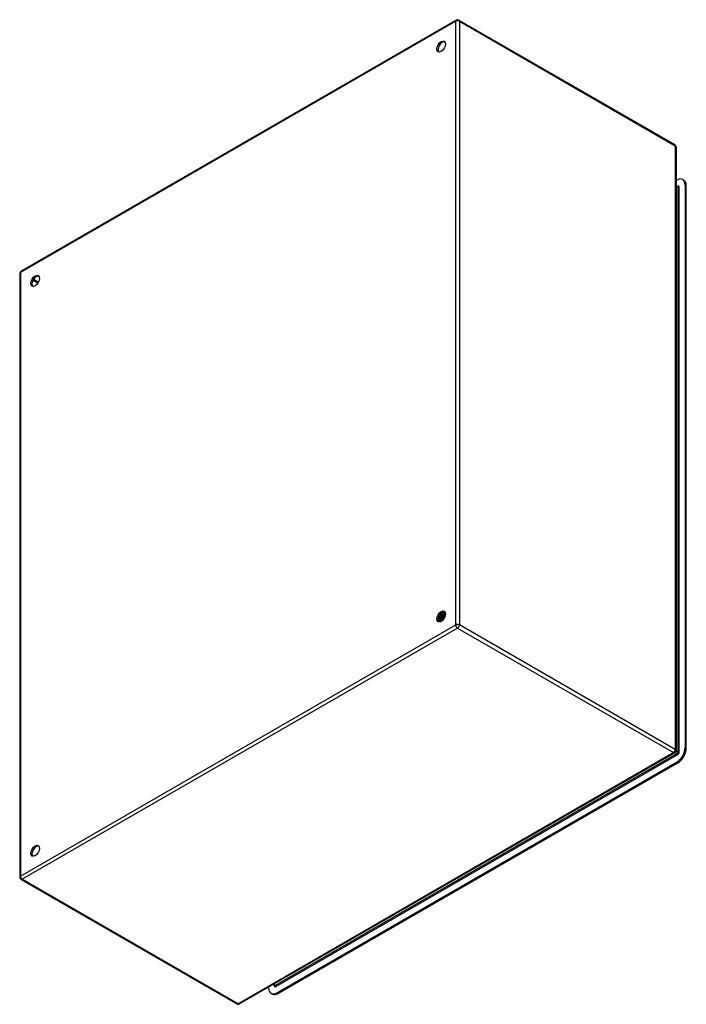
# Model space of a CAD drawing. Header units: inches. Extents: x 118.4 to 139.9, y 40.2 to 71.9.
import ezdxf

# ---------------------------------------------------------------- set-up
doc = ezdxf.new("R2010")
doc.units = ezdxf.units.IN
doc.header["$LTSCALE"] = 8.944272
doc.header["$MEASUREMENT"] = 0
doc.layers.add('Visible Edges(ANSI)', color=7, linetype='Continuous', lineweight=25)
doc.layers.add('Visible Tangent Edges(ANSI)', color=7, linetype='Continuous', lineweight=25)

msp = doc.modelspace()

# ---------------------------------------------------------------- linework, layer by layer
at = {"layer": 'Visible Edges(ANSI)'}
for p, q in [((132.456, 71.878), (118.433, 63.782)), ((132.54, 71.878), (139.492, 67.864)), ((139.534, 67.791), (139.534, 48.333)), ((139.534, 66.705), (139.556, 66.717)), ((139.786, 66.715), (139.748, 66.736)), ((139.534, 66.537), (139.587, 66.507)), ((139.828, 66.56), (139.828, 48.429)), ((139.866, 48.407), (139.866, 66.538)), ((118.391, 63.709), (118.391, 44.25)), ((131.987, 52.778), (131.986, 52.778)), ((131.987, 52.778), (131.986, 52.778)), ((131.99, 52.777), (131.987, 52.778)), ((131.991, 52.76), (131.991, 52.741)), ((132.016, 52.785), (132.018, 52.783)), ((132.024, 52.761), (132.022, 52.762)), ((132.026, 52.74), (132.026, 52.721)), ((132.049, 52.768), (132.052, 52.767)), ((132.059, 52.78), (132.056, 52.781)), ((132.058, 52.744), (132.056, 52.746)), ((132.061, 52.72), (132.061, 52.701)), ((132.083, 52.751), (132.085, 52.75)), ((132.092, 52.728), (132.09, 52.73)), ((132.093, 52.76), (132.091, 52.761)), ((132.105, 52.716), (132.094, 52.722)), ((132.095, 52.7), (132.095, 52.681)), ((131.884, 52.535), (131.881, 52.536)), ((131.886, 52.52), (131.883, 52.522)), ((131.9, 52.577), (131.884, 52.568)), ((131.901, 52.542), (131.904, 52.54)), ((131.912, 52.648), (131.909, 52.649)), ((131.921, 52.5), (131.918, 52.502)), ((131.935, 52.557), (131.919, 52.547)), ((131.922, 52.515), (131.919, 52.517)), ((131.925, 52.676), (131.928, 52.675)), ((131.939, 52.523), (131.942, 52.521)), ((131.949, 52.632), (131.946, 52.633)), ((131.97, 52.537), (131.954, 52.527)), ((131.96, 52.496), (131.957, 52.497)), ((131.962, 52.66), (131.965, 52.659)), ((131.977, 52.504), (131.98, 52.503)), ((131.983, 52.503), (131.982, 52.504)), ((131.987, 52.616), (131.984, 52.617)), ((131.986, 52.505), (131.985, 52.506)), ((131.999, 52.645), (132.002, 52.644)), ((132.024, 52.6), (132.021, 52.602)), ((132.036, 52.629), (132.039, 52.628)), ((132.059, 52.586), (132.059, 52.586)), ((132.073, 52.614), (132.074, 52.613)), ((139.492, 48.26), (125.469, 40.164)), ((139.556, 47.957), (126.682, 40.525)), ((126.72, 40.503), (139.593, 47.936)), ((118.433, 44.177), (125.385, 40.164)), ((126.41, 40.682), (126.41, 40.707)), ((126.555, 40.791), (126.607, 40.76)), ((126.527, 40.484), (126.49, 40.506))]:
    msp.add_line(p, q, dxfattribs=at)
at = {"layer": 'Visible Edges(ANSI)', "flags": 128}
for points in [[(139.591, 66.506), (139.59, 66.506), (139.587, 66.507)], [(131.907, 52.686), (131.908, 52.686), (131.908, 52.685), (131.909, 52.685), (131.91, 52.685), (131.911, 52.684), (131.911, 52.684), (131.912, 52.683), (131.913, 52.683), (131.914, 52.682), (131.914, 52.682), (131.915, 52.681), (131.916, 52.681), (131.917, 52.681), (131.917, 52.68), (131.918, 52.68), (131.919, 52.679), (131.92, 52.679), (131.92, 52.678), (131.921, 52.678), (131.922, 52.678), (131.922, 52.677), (131.923, 52.677), (131.924, 52.676), (131.925, 52.676)], [(131.95, 52.745), (131.949, 52.742), (131.948, 52.739), (131.948, 52.736), (131.947, 52.733), (131.946, 52.73), (131.945, 52.727), (131.945, 52.724), (131.944, 52.722), (131.943, 52.719), (131.942, 52.716), (131.941, 52.713), (131.94, 52.71), (131.939, 52.707), (131.938, 52.704), (131.936, 52.701), (131.935, 52.698), (131.934, 52.696), (131.933, 52.693), (131.932, 52.69), (131.93, 52.687), (131.929, 52.684), (131.928, 52.681), (131.926, 52.679), (131.925, 52.676)], [(131.928, 52.675), (131.929, 52.678), (131.931, 52.681), (131.932, 52.684), (131.934, 52.687), (131.935, 52.69), (131.936, 52.693), (131.938, 52.696), (131.939, 52.699), (131.94, 52.702), (131.941, 52.705), (131.943, 52.708), (131.944, 52.711), (131.945, 52.715), (131.946, 52.718), (131.947, 52.721), (131.948, 52.724), (131.949, 52.727), (131.949, 52.73), (131.95, 52.733), (131.951, 52.736), (131.952, 52.74), (131.952, 52.743), (131.953, 52.746), (131.953, 52.749)], [(131.934, 52.676), (131.936, 52.679), (131.937, 52.682), (131.939, 52.685), (131.94, 52.688), (131.941, 52.691), (131.943, 52.695), (131.944, 52.698), (131.945, 52.701), (131.946, 52.704), (131.947, 52.707), (131.948, 52.71), (131.949, 52.714), (131.95, 52.717), (131.951, 52.72), (131.952, 52.723), (131.952, 52.726), (131.953, 52.73), (131.953, 52.733), (131.954, 52.736), (131.954, 52.739), (131.955, 52.742), (131.955, 52.745), (131.956, 52.748), (131.956, 52.751)], [(131.987, 52.778), (131.988, 52.773), (131.988, 52.769), (131.988, 52.764), (131.988, 52.76), (131.988, 52.755), (131.988, 52.75), (131.987, 52.745), (131.987, 52.741), (131.986, 52.736), (131.985, 52.731), (131.984, 52.726), (131.983, 52.721), (131.982, 52.716), (131.981, 52.71), (131.98, 52.705), (131.978, 52.7), (131.976, 52.695), (131.975, 52.69), (131.973, 52.685), (131.971, 52.68), (131.969, 52.675), (131.967, 52.67), (131.964, 52.665), (131.962, 52.66)], [(131.965, 52.659), (131.967, 52.664), (131.97, 52.669), (131.972, 52.674), (131.974, 52.679), (131.976, 52.684), (131.978, 52.689), (131.979, 52.694), (131.981, 52.699), (131.983, 52.704), (131.984, 52.709), (131.985, 52.714), (131.986, 52.719), (131.987, 52.724), (131.988, 52.729), (131.989, 52.734), (131.99, 52.739), (131.99, 52.744), (131.991, 52.749), (131.991, 52.754), (131.991, 52.758), (131.991, 52.763), (131.991, 52.768), (131.99, 52.772), (131.99, 52.777)], [(131.971, 52.66), (131.973, 52.663), (131.974, 52.666), (131.976, 52.67), (131.977, 52.673), (131.978, 52.677), (131.98, 52.68), (131.981, 52.684), (131.982, 52.687), (131.983, 52.691), (131.984, 52.694), (131.985, 52.698), (131.986, 52.701), (131.987, 52.704), (131.987, 52.708), (131.988, 52.711), (131.989, 52.715), (131.989, 52.718), (131.99, 52.722), (131.99, 52.725), (131.99, 52.728), (131.991, 52.732), (131.991, 52.735), (131.991, 52.738), (131.991, 52.741)], [(131.99, 52.781), (131.991, 52.781), (131.992, 52.781), (131.993, 52.781), (131.994, 52.781), (131.995, 52.781), (131.996, 52.782), (131.998, 52.782), (131.999, 52.782), (132, 52.782), (132.001, 52.782), (132.002, 52.783), (132.003, 52.783), (132.004, 52.783), (132.005, 52.783), (132.006, 52.783), (132.007, 52.783), (132.008, 52.784), (132.009, 52.784), (132.01, 52.784), (132.011, 52.784), (132.013, 52.784), (132.014, 52.784), (132.015, 52.785), (132.016, 52.785)], [(132.019, 52.761), (132.017, 52.762), (132.016, 52.763), (132.015, 52.763), (132.014, 52.764), (132.013, 52.764), (132.012, 52.765), (132.01, 52.766), (132.009, 52.766), (132.008, 52.767), (132.007, 52.767), (132.006, 52.768), (132.004, 52.769), (132.003, 52.769), (132.002, 52.77), (132.001, 52.77), (132, 52.771), (131.998, 52.772), (131.997, 52.772), (131.996, 52.773), (131.995, 52.774), (131.994, 52.774), (131.992, 52.775), (131.991, 52.775), (131.99, 52.776)], [(132.022, 52.762), (132.02, 52.762), (132.019, 52.761), (132.018, 52.761), (132.016, 52.761), (132.015, 52.761), (132.014, 52.761), (132.013, 52.76), (132.011, 52.76), (132.01, 52.76), (132.009, 52.76), (132.008, 52.759), (132.006, 52.759), (132.005, 52.759), (132.004, 52.759), (132.002, 52.759), (132.001, 52.758), (132, 52.758), (131.999, 52.758), (131.997, 52.758), (131.996, 52.757), (131.995, 52.757), (131.994, 52.757), (131.992, 52.757), (131.991, 52.757)], [(132.022, 52.762), (132.022, 52.758), (132.022, 52.753), (132.023, 52.749), (132.023, 52.744), (132.023, 52.739), (132.023, 52.735), (132.022, 52.73), (132.022, 52.725), (132.022, 52.72), (132.021, 52.715), (132.02, 52.71), (132.019, 52.705), (132.018, 52.7), (132.017, 52.695), (132.016, 52.69), (132.014, 52.685), (132.013, 52.68), (132.011, 52.675), (132.009, 52.67), (132.008, 52.665), (132.006, 52.66), (132.003, 52.655), (132.001, 52.65), (131.999, 52.645)], [(132.002, 52.644), (132.004, 52.648), (132.006, 52.653), (132.009, 52.658), (132.01, 52.663), (132.012, 52.669), (132.014, 52.674), (132.016, 52.679), (132.017, 52.684), (132.019, 52.689), (132.02, 52.694), (132.021, 52.699), (132.022, 52.704), (132.023, 52.709), (132.024, 52.714), (132.024, 52.719), (132.025, 52.724), (132.025, 52.729), (132.026, 52.733), (132.026, 52.738), (132.026, 52.743), (132.026, 52.747), (132.025, 52.752), (132.025, 52.756), (132.024, 52.761)], [(132.008, 52.644), (132.009, 52.647), (132.011, 52.65), (132.012, 52.653), (132.013, 52.657), (132.014, 52.66), (132.015, 52.663), (132.017, 52.666), (132.018, 52.67), (132.019, 52.673), (132.019, 52.676), (132.02, 52.68), (132.021, 52.683), (132.022, 52.686), (132.022, 52.69), (132.023, 52.693), (132.024, 52.696), (132.024, 52.699), (132.025, 52.702), (132.025, 52.706), (132.025, 52.709), (132.025, 52.712), (132.026, 52.715), (132.026, 52.718), (132.026, 52.721)], [(132.012, 52.794), (132.012, 52.794), (132.012, 52.793), (132.012, 52.793), (132.012, 52.792), (132.013, 52.792), (132.013, 52.792), (132.013, 52.791), (132.013, 52.791), (132.013, 52.791), (132.014, 52.79), (132.014, 52.79), (132.014, 52.79), (132.014, 52.789), (132.014, 52.789), (132.014, 52.788), (132.015, 52.788), (132.015, 52.788), (132.015, 52.787), (132.015, 52.787), (132.015, 52.786), (132.015, 52.786), (132.015, 52.786), (132.016, 52.785), (132.016, 52.785)], [(132.018, 52.783), (132.018, 52.784), (132.018, 52.784), (132.018, 52.785), (132.018, 52.785), (132.018, 52.786), (132.017, 52.786), (132.017, 52.787), (132.017, 52.787), (132.017, 52.788), (132.016, 52.788), (132.016, 52.789), (132.016, 52.789), (132.016, 52.79), (132.016, 52.79), (132.015, 52.791), (132.015, 52.791), (132.015, 52.792), (132.015, 52.792), (132.014, 52.792), (132.014, 52.793), (132.014, 52.793), (132.014, 52.794), (132.013, 52.794), (132.013, 52.795)], [(132.018, 52.783), (132.018, 52.783), (132.018, 52.782), (132.018, 52.781), (132.018, 52.78), (132.018, 52.779), (132.018, 52.778), (132.018, 52.777), (132.018, 52.777), (132.018, 52.776), (132.018, 52.775), (132.018, 52.774), (132.018, 52.773), (132.018, 52.772), (132.018, 52.771), (132.018, 52.77), (132.018, 52.77), (132.018, 52.769), (132.018, 52.768), (132.018, 52.767), (132.018, 52.766), (132.018, 52.765), (132.018, 52.764), (132.018, 52.763), (132.018, 52.763)], [(132.018, 52.763), (132.019, 52.763), (132.021, 52.763), (132.022, 52.763), (132.023, 52.763), (132.025, 52.764), (132.026, 52.764), (132.027, 52.764), (132.028, 52.764), (132.03, 52.765), (132.031, 52.765), (132.032, 52.765), (132.034, 52.765), (132.035, 52.766), (132.036, 52.766), (132.038, 52.766), (132.039, 52.766), (132.04, 52.766), (132.041, 52.767), (132.043, 52.767), (132.044, 52.767), (132.045, 52.767), (132.047, 52.768), (132.048, 52.768), (132.049, 52.768)], [(132.052, 52.767), (132.051, 52.769), (132.05, 52.77), (132.049, 52.772), (132.049, 52.774), (132.048, 52.775), (132.047, 52.777), (132.046, 52.779), (132.045, 52.78), (132.044, 52.782), (132.042, 52.783), (132.041, 52.785), (132.04, 52.786), (132.039, 52.787), (132.038, 52.789), (132.036, 52.79), (132.035, 52.791), (132.034, 52.792), (132.033, 52.794), (132.031, 52.795), (132.03, 52.796), (132.028, 52.797), (132.027, 52.798), (132.025, 52.799), (132.024, 52.8)], [(132.024, 52.8), (132.025, 52.799), (132.027, 52.798), (132.028, 52.797), (132.029, 52.796), (132.03, 52.795), (132.032, 52.794), (132.033, 52.792), (132.034, 52.791), (132.035, 52.79), (132.036, 52.789), (132.037, 52.788), (132.038, 52.786), (132.039, 52.785), (132.041, 52.784), (132.042, 52.782), (132.042, 52.781), (132.043, 52.779), (132.044, 52.778), (132.045, 52.776), (132.046, 52.775), (132.047, 52.773), (132.048, 52.771), (132.048, 52.77), (132.049, 52.768)], [(132.051, 52.745), (132.05, 52.745), (132.049, 52.746), (132.047, 52.746), (132.046, 52.747), (132.045, 52.748), (132.044, 52.748), (132.043, 52.749), (132.042, 52.749), (132.041, 52.75), (132.04, 52.75), (132.039, 52.751), (132.038, 52.752), (132.037, 52.752), (132.035, 52.753), (132.034, 52.753), (132.033, 52.754), (132.032, 52.754), (132.031, 52.755), (132.03, 52.755), (132.029, 52.756), (132.028, 52.757), (132.027, 52.757), (132.026, 52.758), (132.025, 52.758)], [(132.056, 52.746), (132.054, 52.746), (132.053, 52.745), (132.052, 52.745), (132.051, 52.745), (132.049, 52.745), (132.048, 52.744), (132.047, 52.744), (132.046, 52.744), (132.045, 52.744), (132.043, 52.743), (132.042, 52.743), (132.041, 52.743), (132.04, 52.743), (132.038, 52.742), (132.037, 52.742), (132.036, 52.742), (132.035, 52.742), (132.033, 52.741), (132.032, 52.741), (132.031, 52.741), (132.03, 52.741), (132.028, 52.741), (132.027, 52.74), (132.026, 52.74)], [(132.056, 52.746), (132.056, 52.742), (132.057, 52.737), (132.057, 52.733), (132.058, 52.728), (132.058, 52.724), (132.058, 52.719), (132.058, 52.714), (132.057, 52.709), (132.057, 52.705), (132.056, 52.7), (132.056, 52.695), (132.055, 52.69), (132.054, 52.685), (132.053, 52.68), (132.052, 52.675), (132.05, 52.67), (132.049, 52.665), (132.048, 52.66), (132.046, 52.654), (132.044, 52.649), (132.042, 52.644), (132.04, 52.639), (132.038, 52.634), (132.036, 52.629)], [(132.038, 52.788), (132.041, 52.787), (132.043, 52.787), (132.045, 52.786), (132.048, 52.785), (132.05, 52.784), (132.052, 52.783), (132.054, 52.782), (132.056, 52.781), (132.058, 52.78), (132.06, 52.778), (132.062, 52.777), (132.064, 52.775), (132.066, 52.774), (132.068, 52.772), (132.07, 52.77), (132.071, 52.769), (132.073, 52.767), (132.074, 52.765), (132.076, 52.763), (132.077, 52.761), (132.079, 52.758), (132.08, 52.756), (132.081, 52.754), (132.083, 52.751)], [(132.039, 52.628), (132.041, 52.633), (132.043, 52.638), (132.045, 52.643), (132.047, 52.648), (132.049, 52.653), (132.05, 52.658), (132.052, 52.663), (132.053, 52.668), (132.055, 52.673), (132.056, 52.679), (132.057, 52.684), (132.058, 52.689), (132.059, 52.694), (132.059, 52.698), (132.06, 52.703), (132.06, 52.708), (132.06, 52.713), (132.061, 52.718), (132.061, 52.722), (132.06, 52.727), (132.06, 52.731), (132.06, 52.736), (132.059, 52.74), (132.058, 52.744)], [(132.044, 52.628), (132.046, 52.631), (132.047, 52.634), (132.048, 52.637), (132.049, 52.64), (132.05, 52.643), (132.051, 52.646), (132.052, 52.649), (132.053, 52.652), (132.054, 52.656), (132.055, 52.659), (132.056, 52.662), (132.056, 52.665), (132.057, 52.668), (132.058, 52.671), (132.058, 52.674), (132.059, 52.677), (132.059, 52.68), (132.059, 52.683), (132.06, 52.686), (132.06, 52.689), (132.06, 52.692), (132.06, 52.695), (132.061, 52.698), (132.061, 52.701)], [(132.052, 52.767), (132.052, 52.766), (132.052, 52.765), (132.052, 52.764), (132.052, 52.763), (132.052, 52.762), (132.052, 52.761), (132.052, 52.761), (132.052, 52.76), (132.052, 52.759), (132.052, 52.758), (132.052, 52.757), (132.052, 52.756), (132.052, 52.755), (132.052, 52.754), (132.052, 52.753), (132.052, 52.753), (132.052, 52.752), (132.052, 52.751), (132.052, 52.75), (132.052, 52.749), (132.052, 52.748), (132.052, 52.747), (132.052, 52.746), (132.052, 52.745)], [(132.052, 52.745), (132.053, 52.746), (132.054, 52.746), (132.055, 52.746), (132.057, 52.746), (132.058, 52.747), (132.059, 52.747), (132.061, 52.747), (132.062, 52.747), (132.063, 52.748), (132.065, 52.748), (132.066, 52.748), (132.067, 52.748), (132.068, 52.749), (132.07, 52.749), (132.071, 52.749), (132.072, 52.749), (132.074, 52.75), (132.075, 52.75), (132.076, 52.75), (132.077, 52.75), (132.079, 52.751), (132.08, 52.751), (132.081, 52.751), (132.083, 52.751)], [(132.085, 52.75), (132.084, 52.752), (132.084, 52.753), (132.083, 52.755), (132.082, 52.756), (132.081, 52.758), (132.08, 52.759), (132.079, 52.761), (132.078, 52.762), (132.077, 52.763), (132.076, 52.765), (132.075, 52.766), (132.074, 52.767), (132.073, 52.768), (132.071, 52.77), (132.07, 52.771), (132.069, 52.772), (132.068, 52.773), (132.067, 52.774), (132.065, 52.775), (132.064, 52.776), (132.063, 52.777), (132.061, 52.778), (132.06, 52.779), (132.059, 52.78)], [(132.083, 52.728), (132.082, 52.729), (132.081, 52.729), (132.08, 52.73), (132.079, 52.73), (132.078, 52.731), (132.077, 52.731), (132.076, 52.732), (132.075, 52.732), (132.074, 52.733), (132.073, 52.733), (132.072, 52.734), (132.071, 52.734), (132.07, 52.735), (132.069, 52.735), (132.068, 52.736), (132.067, 52.736), (132.066, 52.737), (132.065, 52.737), (132.064, 52.738), (132.063, 52.738), (132.062, 52.739), (132.061, 52.739), (132.06, 52.74), (132.059, 52.74)], [(132.09, 52.73), (132.089, 52.729), (132.087, 52.729), (132.086, 52.729), (132.085, 52.729), (132.084, 52.728), (132.082, 52.728), (132.081, 52.728), (132.08, 52.728), (132.079, 52.727), (132.078, 52.727), (132.076, 52.727), (132.075, 52.727), (132.074, 52.726), (132.073, 52.726), (132.072, 52.726), (132.07, 52.726), (132.069, 52.725), (132.068, 52.725), (132.067, 52.725), (132.065, 52.725), (132.064, 52.724), (132.063, 52.724), (132.062, 52.724), (132.061, 52.724)], [(132.073, 52.768), (132.075, 52.768), (132.076, 52.767), (132.078, 52.767), (132.079, 52.766), (132.081, 52.766), (132.082, 52.765), (132.083, 52.765), (132.085, 52.764), (132.086, 52.763), (132.088, 52.763), (132.089, 52.762), (132.09, 52.761), (132.092, 52.761), (132.093, 52.76), (132.094, 52.759), (132.095, 52.758), (132.097, 52.757), (132.098, 52.756), (132.099, 52.755), (132.1, 52.754), (132.101, 52.753), (132.102, 52.752), (132.103, 52.751), (132.105, 52.75)], [(132.09, 52.73), (132.091, 52.725), (132.091, 52.721), (132.092, 52.717), (132.092, 52.712), (132.092, 52.708), (132.092, 52.703), (132.092, 52.699), (132.092, 52.694), (132.092, 52.689), (132.092, 52.684), (132.091, 52.679), (132.09, 52.674), (132.09, 52.669), (132.089, 52.664), (132.088, 52.659), (132.086, 52.654), (132.085, 52.649), (132.084, 52.644), (132.082, 52.639), (132.081, 52.634), (132.079, 52.629), (132.077, 52.624), (132.075, 52.619), (132.073, 52.614)], [(132.085, 52.75), (132.085, 52.749), (132.085, 52.748), (132.085, 52.747), (132.085, 52.746), (132.085, 52.746), (132.085, 52.745), (132.085, 52.744), (132.085, 52.743), (132.085, 52.742), (132.085, 52.741), (132.085, 52.74), (132.085, 52.739), (132.085, 52.738), (132.085, 52.738), (132.085, 52.737), (132.085, 52.736), (132.085, 52.735), (132.085, 52.734), (132.085, 52.733), (132.085, 52.732), (132.085, 52.731), (132.085, 52.73), (132.085, 52.729), (132.085, 52.729)], [(132.085, 52.636), (132.086, 52.64), (132.087, 52.644), (132.088, 52.648), (132.089, 52.652), (132.09, 52.656), (132.091, 52.66), (132.092, 52.665), (132.093, 52.669), (132.093, 52.673), (132.094, 52.677), (132.094, 52.681), (132.095, 52.684), (132.095, 52.688), (132.095, 52.692), (132.095, 52.696), (132.095, 52.7), (132.095, 52.704), (132.095, 52.707), (132.095, 52.711), (132.095, 52.715), (132.094, 52.718), (132.094, 52.722), (132.093, 52.725), (132.092, 52.728)], [(132.091, 52.729), (132.091, 52.729), (132.092, 52.729), (132.093, 52.729), (132.093, 52.73), (132.094, 52.73), (132.094, 52.73), (132.095, 52.73), (132.096, 52.73), (132.096, 52.73), (132.097, 52.73), (132.098, 52.73), (132.098, 52.731), (132.099, 52.731), (132.099, 52.731), (132.1, 52.731), (132.101, 52.731), (132.101, 52.731), (132.102, 52.731), (132.102, 52.732), (132.103, 52.732), (132.104, 52.732), (132.104, 52.732), (132.105, 52.732), (132.106, 52.732)], [(132.104, 52.751), (132.104, 52.752), (132.104, 52.752), (132.103, 52.753), (132.103, 52.753), (132.102, 52.753), (132.102, 52.754), (132.101, 52.754), (132.101, 52.754), (132.1, 52.755), (132.1, 52.755), (132.1, 52.755), (132.099, 52.756), (132.099, 52.756), (132.098, 52.756), (132.098, 52.757), (132.097, 52.757), (132.097, 52.757), (132.096, 52.758), (132.096, 52.758), (132.095, 52.758), (132.095, 52.759), (132.094, 52.759), (132.094, 52.759), (132.093, 52.759)], [(132.104, 52.709), (132.104, 52.709), (132.103, 52.709), (132.103, 52.709), (132.103, 52.709), (132.102, 52.708), (132.102, 52.708), (132.102, 52.708), (132.101, 52.708), (132.101, 52.708), (132.1, 52.708), (132.1, 52.708), (132.1, 52.708), (132.099, 52.708), (132.099, 52.708), (132.099, 52.708), (132.098, 52.708), (132.098, 52.708), (132.097, 52.707), (132.097, 52.707), (132.097, 52.707), (132.096, 52.707), (132.096, 52.707), (132.096, 52.707), (132.095, 52.707)], [(131.867, 52.56), (131.871, 52.561), (131.874, 52.563), (131.878, 52.564), (131.882, 52.566), (131.885, 52.568), (131.889, 52.57), (131.892, 52.573), (131.896, 52.575), (131.899, 52.578), (131.903, 52.581), (131.907, 52.584), (131.91, 52.587), (131.914, 52.59), (131.917, 52.593), (131.92, 52.596), (131.924, 52.6), (131.927, 52.604), (131.931, 52.607), (131.934, 52.611), (131.937, 52.615), (131.94, 52.619), (131.943, 52.623), (131.946, 52.628), (131.949, 52.632)], [(131.946, 52.633), (131.943, 52.629), (131.94, 52.625), (131.937, 52.621), (131.934, 52.617), (131.931, 52.613), (131.928, 52.61), (131.925, 52.606), (131.922, 52.602), (131.919, 52.599), (131.915, 52.596), (131.912, 52.592), (131.909, 52.589), (131.905, 52.586), (131.902, 52.584), (131.898, 52.581), (131.895, 52.578), (131.892, 52.576), (131.888, 52.573), (131.885, 52.571), (131.881, 52.569), (131.878, 52.567), (131.874, 52.565), (131.871, 52.564), (131.868, 52.562)], [(131.881, 52.536), (131.88, 52.536), (131.88, 52.536), (131.879, 52.536), (131.879, 52.536), (131.878, 52.536), (131.877, 52.536), (131.877, 52.536), (131.876, 52.536), (131.876, 52.536), (131.875, 52.536), (131.875, 52.536), (131.874, 52.536), (131.874, 52.536), (131.873, 52.536), (131.873, 52.536), (131.872, 52.536), (131.872, 52.536), (131.871, 52.536), (131.871, 52.536), (131.87, 52.536), (131.869, 52.536), (131.869, 52.536), (131.868, 52.536), (131.868, 52.536)], [(131.868, 52.535), (131.869, 52.535), (131.869, 52.535), (131.87, 52.535), (131.871, 52.535), (131.871, 52.534), (131.872, 52.534), (131.873, 52.534), (131.873, 52.534), (131.874, 52.534), (131.874, 52.534), (131.875, 52.534), (131.876, 52.534), (131.876, 52.534), (131.877, 52.534), (131.878, 52.534), (131.878, 52.534), (131.879, 52.534), (131.88, 52.534), (131.88, 52.534), (131.881, 52.534), (131.882, 52.535), (131.882, 52.535), (131.883, 52.535), (131.884, 52.535)], [(131.919, 52.517), (131.916, 52.516), (131.914, 52.516), (131.911, 52.516), (131.909, 52.516), (131.906, 52.516), (131.904, 52.516), (131.902, 52.516), (131.899, 52.517), (131.897, 52.517), (131.895, 52.517), (131.893, 52.518), (131.89, 52.519), (131.888, 52.52), (131.886, 52.521), (131.884, 52.522), (131.882, 52.523), (131.88, 52.524), (131.879, 52.525), (131.877, 52.527), (131.875, 52.528), (131.874, 52.53), (131.872, 52.531), (131.87, 52.533), (131.869, 52.535)], [(131.881, 52.536), (131.88, 52.537), (131.88, 52.538), (131.879, 52.539), (131.879, 52.54), (131.879, 52.541), (131.878, 52.542), (131.878, 52.543), (131.877, 52.545), (131.877, 52.546), (131.876, 52.547), (131.876, 52.548), (131.876, 52.549), (131.875, 52.55), (131.875, 52.551), (131.874, 52.552), (131.874, 52.553), (131.874, 52.554), (131.873, 52.555), (131.873, 52.556), (131.872, 52.557), (131.872, 52.558), (131.871, 52.559), (131.871, 52.56), (131.871, 52.561)], [(131.873, 52.602), (131.875, 52.603), (131.877, 52.605), (131.879, 52.606), (131.881, 52.608), (131.883, 52.61), (131.885, 52.611), (131.887, 52.613), (131.889, 52.615), (131.891, 52.617), (131.893, 52.618), (131.895, 52.62), (131.897, 52.622), (131.899, 52.624), (131.901, 52.626), (131.903, 52.628), (131.905, 52.63), (131.906, 52.633), (131.908, 52.635), (131.91, 52.637), (131.912, 52.639), (131.914, 52.642), (131.915, 52.644), (131.917, 52.646), (131.919, 52.649)], [(131.874, 52.606), (131.876, 52.607), (131.878, 52.609), (131.879, 52.61), (131.881, 52.612), (131.882, 52.613), (131.884, 52.615), (131.886, 52.617), (131.887, 52.618), (131.889, 52.62), (131.89, 52.622), (131.892, 52.623), (131.894, 52.625), (131.895, 52.627), (131.897, 52.629), (131.898, 52.63), (131.9, 52.632), (131.901, 52.634), (131.903, 52.636), (131.904, 52.638), (131.906, 52.64), (131.907, 52.642), (131.909, 52.644), (131.91, 52.646), (131.912, 52.648)], [(131.909, 52.649), (131.907, 52.647), (131.906, 52.646), (131.905, 52.644), (131.903, 52.642), (131.902, 52.64), (131.901, 52.639), (131.899, 52.637), (131.898, 52.635), (131.897, 52.634), (131.895, 52.632), (131.894, 52.63), (131.893, 52.629), (131.891, 52.627), (131.89, 52.626), (131.889, 52.624), (131.887, 52.623), (131.886, 52.621), (131.884, 52.62), (131.883, 52.618), (131.881, 52.617), (131.88, 52.615), (131.878, 52.614), (131.877, 52.612), (131.876, 52.611)], [(131.896, 52.552), (131.895, 52.553), (131.894, 52.553), (131.894, 52.554), (131.893, 52.554), (131.892, 52.555), (131.891, 52.555), (131.89, 52.555), (131.889, 52.556), (131.889, 52.556), (131.888, 52.557), (131.887, 52.557), (131.886, 52.558), (131.885, 52.558), (131.884, 52.559), (131.883, 52.559), (131.883, 52.56), (131.882, 52.56), (131.881, 52.56), (131.88, 52.561), (131.879, 52.561), (131.878, 52.562), (131.877, 52.562), (131.877, 52.563), (131.876, 52.563)], [(131.9, 52.543), (131.899, 52.543), (131.899, 52.542), (131.898, 52.542), (131.897, 52.542), (131.897, 52.541), (131.896, 52.541), (131.895, 52.541), (131.895, 52.54), (131.894, 52.54), (131.893, 52.54), (131.893, 52.539), (131.892, 52.539), (131.891, 52.539), (131.891, 52.538), (131.89, 52.538), (131.889, 52.538), (131.889, 52.537), (131.888, 52.537), (131.887, 52.537), (131.887, 52.536), (131.886, 52.536), (131.885, 52.535), (131.885, 52.535), (131.884, 52.535)], [(131.886, 52.521), (131.887, 52.52), (131.888, 52.519), (131.89, 52.519), (131.891, 52.518), (131.892, 52.517), (131.894, 52.517), (131.895, 52.517), (131.897, 52.516), (131.898, 52.516), (131.9, 52.515), (131.901, 52.515), (131.903, 52.515), (131.904, 52.515), (131.906, 52.514), (131.907, 52.514), (131.909, 52.514), (131.91, 52.514), (131.912, 52.514), (131.914, 52.514), (131.915, 52.514), (131.917, 52.514), (131.918, 52.515), (131.92, 52.515), (131.922, 52.515)], [(131.889, 52.57), (131.889, 52.569), (131.89, 52.568), (131.89, 52.567), (131.891, 52.565), (131.891, 52.564), (131.892, 52.563), (131.892, 52.562), (131.893, 52.561), (131.893, 52.559), (131.894, 52.558), (131.894, 52.557), (131.895, 52.556), (131.895, 52.555), (131.896, 52.553), (131.896, 52.552), (131.897, 52.551), (131.897, 52.55), (131.898, 52.549), (131.898, 52.548), (131.899, 52.546), (131.899, 52.545), (131.9, 52.544), (131.9, 52.543), (131.901, 52.542)], [(131.909, 52.649), (131.908, 52.65), (131.907, 52.65), (131.907, 52.65), (131.906, 52.651), (131.905, 52.651), (131.905, 52.652), (131.904, 52.652), (131.903, 52.652), (131.903, 52.653), (131.902, 52.653), (131.901, 52.653), (131.901, 52.654), (131.9, 52.654), (131.899, 52.655), (131.899, 52.655), (131.898, 52.655), (131.897, 52.656), (131.897, 52.656), (131.896, 52.657), (131.895, 52.657), (131.895, 52.657), (131.894, 52.658), (131.893, 52.658), (131.893, 52.659)], [(132.059, 52.587), (132.052, 52.59), (132.046, 52.593), (132.039, 52.596), (132.032, 52.599), (132.025, 52.602), (132.018, 52.605), (132.011, 52.608), (132.004, 52.611), (131.997, 52.614), (131.99, 52.617), (131.983, 52.62), (131.977, 52.623), (131.97, 52.626), (131.963, 52.629), (131.956, 52.633), (131.949, 52.636), (131.942, 52.639), (131.935, 52.642), (131.928, 52.645), (131.921, 52.648), (131.914, 52.651), (131.907, 52.654), (131.9, 52.657), (131.894, 52.66)], [(131.9, 52.577), (131.903, 52.578), (131.905, 52.58), (131.908, 52.581), (131.91, 52.583), (131.913, 52.585), (131.915, 52.587), (131.917, 52.589), (131.92, 52.591), (131.922, 52.593), (131.925, 52.595), (131.927, 52.597), (131.929, 52.6), (131.932, 52.602), (131.934, 52.605), (131.936, 52.607), (131.939, 52.61), (131.941, 52.612), (131.943, 52.615), (131.945, 52.618), (131.948, 52.621), (131.95, 52.623), (131.952, 52.626), (131.954, 52.629), (131.956, 52.632)], [(131.984, 52.617), (131.981, 52.613), (131.978, 52.609), (131.975, 52.604), (131.972, 52.6), (131.968, 52.596), (131.965, 52.592), (131.962, 52.588), (131.958, 52.584), (131.955, 52.58), (131.951, 52.577), (131.948, 52.573), (131.944, 52.57), (131.941, 52.567), (131.937, 52.564), (131.934, 52.561), (131.93, 52.558), (131.926, 52.556), (131.923, 52.553), (131.919, 52.551), (131.915, 52.549), (131.912, 52.547), (131.908, 52.545), (131.904, 52.543), (131.901, 52.542)], [(131.904, 52.54), (131.908, 52.542), (131.911, 52.543), (131.915, 52.545), (131.918, 52.547), (131.922, 52.549), (131.926, 52.552), (131.929, 52.554), (131.933, 52.557), (131.937, 52.56), (131.94, 52.562), (131.944, 52.566), (131.947, 52.569), (131.951, 52.572), (131.954, 52.576), (131.958, 52.579), (131.961, 52.583), (131.965, 52.587), (131.968, 52.591), (131.971, 52.595), (131.975, 52.599), (131.978, 52.603), (131.981, 52.607), (131.984, 52.612), (131.987, 52.616)], [(131.957, 52.497), (131.954, 52.497), (131.951, 52.496), (131.949, 52.496), (131.946, 52.496), (131.943, 52.496), (131.941, 52.496), (131.938, 52.496), (131.936, 52.496), (131.933, 52.497), (131.931, 52.497), (131.929, 52.498), (131.926, 52.498), (131.924, 52.499), (131.922, 52.5), (131.92, 52.501), (131.918, 52.502), (131.916, 52.503), (131.914, 52.505), (131.912, 52.506), (131.91, 52.508), (131.909, 52.509), (131.907, 52.511), (131.905, 52.513), (131.904, 52.515)], [(131.919, 52.517), (131.918, 52.518), (131.918, 52.519), (131.917, 52.52), (131.917, 52.521), (131.916, 52.522), (131.916, 52.523), (131.916, 52.524), (131.915, 52.525), (131.915, 52.526), (131.914, 52.527), (131.914, 52.528), (131.913, 52.529), (131.913, 52.53), (131.912, 52.531), (131.912, 52.532), (131.911, 52.533), (131.911, 52.534), (131.91, 52.535), (131.91, 52.537), (131.91, 52.538), (131.909, 52.539), (131.909, 52.54), (131.908, 52.541), (131.908, 52.542)], [(131.919, 52.649), (131.918, 52.649), (131.918, 52.649), (131.918, 52.649), (131.918, 52.649), (131.917, 52.649), (131.917, 52.649), (131.917, 52.649), (131.916, 52.649), (131.916, 52.649), (131.916, 52.649), (131.915, 52.649), (131.915, 52.648), (131.915, 52.648), (131.915, 52.648), (131.914, 52.648), (131.914, 52.648), (131.914, 52.648), (131.913, 52.648), (131.913, 52.648), (131.913, 52.648), (131.912, 52.648), (131.912, 52.648), (131.912, 52.648), (131.912, 52.648)], [(131.935, 52.532), (131.934, 52.532), (131.933, 52.533), (131.932, 52.533), (131.931, 52.534), (131.93, 52.534), (131.929, 52.535), (131.928, 52.535), (131.927, 52.536), (131.926, 52.536), (131.925, 52.537), (131.925, 52.537), (131.924, 52.538), (131.923, 52.538), (131.922, 52.539), (131.921, 52.539), (131.92, 52.54), (131.919, 52.54), (131.918, 52.541), (131.917, 52.541), (131.916, 52.542), (131.915, 52.542), (131.914, 52.543), (131.913, 52.543), (131.912, 52.544)], [(131.946, 52.633), (131.945, 52.634), (131.944, 52.635), (131.943, 52.635), (131.942, 52.636), (131.94, 52.636), (131.939, 52.637), (131.938, 52.638), (131.937, 52.638), (131.936, 52.639), (131.935, 52.64), (131.934, 52.64), (131.932, 52.641), (131.931, 52.642), (131.93, 52.642), (131.929, 52.643), (131.928, 52.644), (131.927, 52.644), (131.926, 52.645), (131.924, 52.646), (131.923, 52.646), (131.922, 52.647), (131.921, 52.648), (131.92, 52.648), (131.919, 52.649)], [(131.921, 52.501), (131.922, 52.5), (131.923, 52.499), (131.925, 52.498), (131.926, 52.498), (131.928, 52.497), (131.929, 52.497), (131.931, 52.496), (131.932, 52.496), (131.934, 52.495), (131.936, 52.495), (131.937, 52.495), (131.939, 52.495), (131.94, 52.494), (131.942, 52.494), (131.944, 52.494), (131.946, 52.494), (131.947, 52.494), (131.949, 52.494), (131.951, 52.494), (131.953, 52.495), (131.954, 52.495), (131.956, 52.495), (131.958, 52.495), (131.96, 52.496)], [(131.939, 52.524), (131.938, 52.524), (131.937, 52.523), (131.936, 52.523), (131.936, 52.522), (131.935, 52.522), (131.934, 52.522), (131.934, 52.521), (131.933, 52.521), (131.932, 52.521), (131.932, 52.52), (131.931, 52.52), (131.93, 52.52), (131.93, 52.519), (131.929, 52.519), (131.928, 52.518), (131.927, 52.518), (131.927, 52.518), (131.926, 52.517), (131.925, 52.517), (131.925, 52.517), (131.924, 52.516), (131.923, 52.516), (131.923, 52.516), (131.922, 52.515)], [(131.926, 52.552), (131.927, 52.55), (131.927, 52.549), (131.928, 52.548), (131.928, 52.547), (131.929, 52.546), (131.929, 52.544), (131.93, 52.543), (131.93, 52.542), (131.931, 52.541), (131.931, 52.54), (131.932, 52.538), (131.932, 52.537), (131.933, 52.536), (131.934, 52.535), (131.934, 52.534), (131.935, 52.532), (131.935, 52.531), (131.936, 52.53), (131.936, 52.529), (131.937, 52.528), (131.937, 52.527), (131.938, 52.525), (131.938, 52.524), (131.939, 52.523)], [(131.928, 52.675), (131.928, 52.675), (131.928, 52.675), (131.929, 52.675), (131.929, 52.675), (131.929, 52.675), (131.929, 52.675), (131.93, 52.675), (131.93, 52.675), (131.93, 52.675), (131.931, 52.675), (131.931, 52.675), (131.931, 52.675), (131.931, 52.675), (131.932, 52.675), (131.932, 52.675), (131.932, 52.675), (131.933, 52.676), (131.933, 52.676), (131.933, 52.676), (131.933, 52.676), (131.934, 52.676), (131.934, 52.676), (131.934, 52.676), (131.934, 52.676)], [(131.934, 52.676), (131.936, 52.675), (131.937, 52.675), (131.938, 52.674), (131.939, 52.673), (131.94, 52.673), (131.941, 52.672), (131.942, 52.671), (131.944, 52.671), (131.945, 52.67), (131.946, 52.669), (131.947, 52.669), (131.948, 52.668), (131.949, 52.667), (131.95, 52.667), (131.952, 52.666), (131.953, 52.665), (131.954, 52.665), (131.955, 52.664), (131.956, 52.663), (131.957, 52.663), (131.958, 52.662), (131.96, 52.662), (131.961, 52.661), (131.962, 52.66)], [(131.935, 52.557), (131.938, 52.558), (131.94, 52.56), (131.943, 52.562), (131.945, 52.563), (131.948, 52.565), (131.95, 52.567), (131.953, 52.569), (131.956, 52.572), (131.958, 52.574), (131.961, 52.576), (131.963, 52.579), (131.966, 52.581), (131.968, 52.584), (131.971, 52.586), (131.973, 52.589), (131.975, 52.592), (131.978, 52.594), (131.98, 52.597), (131.982, 52.6), (131.984, 52.603), (131.987, 52.606), (131.989, 52.61), (131.991, 52.613), (131.993, 52.616)], [(132.021, 52.602), (132.018, 52.597), (132.015, 52.593), (132.012, 52.588), (132.009, 52.584), (132.006, 52.58), (132.003, 52.576), (132, 52.572), (131.996, 52.568), (131.993, 52.564), (131.989, 52.56), (131.986, 52.557), (131.982, 52.553), (131.979, 52.55), (131.975, 52.547), (131.972, 52.544), (131.968, 52.541), (131.964, 52.538), (131.961, 52.535), (131.957, 52.533), (131.954, 52.531), (131.95, 52.528), (131.946, 52.526), (131.943, 52.525), (131.939, 52.523)], [(131.949, 52.484), (131.949, 52.485), (131.948, 52.485), (131.948, 52.485), (131.947, 52.486), (131.947, 52.486), (131.946, 52.487), (131.946, 52.487), (131.945, 52.487), (131.945, 52.488), (131.944, 52.488), (131.944, 52.489), (131.943, 52.489), (131.943, 52.489), (131.943, 52.49), (131.942, 52.49), (131.942, 52.491), (131.941, 52.491), (131.941, 52.492), (131.941, 52.492), (131.94, 52.493), (131.94, 52.493), (131.939, 52.494), (131.939, 52.494), (131.939, 52.495)], [(131.942, 52.521), (131.946, 52.523), (131.949, 52.525), (131.953, 52.527), (131.957, 52.529), (131.96, 52.531), (131.964, 52.534), (131.968, 52.537), (131.971, 52.539), (131.975, 52.542), (131.978, 52.545), (131.982, 52.548), (131.986, 52.552), (131.989, 52.555), (131.993, 52.559), (131.996, 52.562), (131.999, 52.566), (132.003, 52.57), (132.006, 52.574), (132.009, 52.578), (132.012, 52.583), (132.015, 52.587), (132.018, 52.591), (132.021, 52.596), (132.024, 52.6)], [(131.957, 52.497), (131.956, 52.498), (131.956, 52.499), (131.955, 52.5), (131.955, 52.502), (131.954, 52.503), (131.954, 52.504), (131.953, 52.505), (131.953, 52.506), (131.952, 52.507), (131.952, 52.508), (131.951, 52.509), (131.951, 52.51), (131.95, 52.511), (131.95, 52.512), (131.949, 52.513), (131.949, 52.514), (131.948, 52.515), (131.948, 52.516), (131.947, 52.517), (131.947, 52.519), (131.946, 52.52), (131.946, 52.521), (131.946, 52.522), (131.945, 52.523)], [(131.956, 52.632), (131.956, 52.632), (131.955, 52.632), (131.955, 52.632), (131.955, 52.632), (131.954, 52.632), (131.954, 52.632), (131.954, 52.632), (131.954, 52.632), (131.953, 52.632), (131.953, 52.632), (131.953, 52.632), (131.953, 52.632), (131.952, 52.632), (131.952, 52.632), (131.952, 52.632), (131.951, 52.632), (131.951, 52.632), (131.951, 52.632), (131.951, 52.632), (131.95, 52.632), (131.95, 52.632), (131.95, 52.632), (131.949, 52.632), (131.949, 52.632)], [(131.974, 52.512), (131.973, 52.512), (131.972, 52.513), (131.971, 52.513), (131.97, 52.514), (131.969, 52.514), (131.967, 52.515), (131.966, 52.515), (131.965, 52.516), (131.964, 52.517), (131.963, 52.517), (131.962, 52.518), (131.961, 52.518), (131.96, 52.519), (131.959, 52.519), (131.958, 52.52), (131.957, 52.52), (131.956, 52.521), (131.955, 52.521), (131.954, 52.522), (131.953, 52.523), (131.952, 52.523), (131.951, 52.524), (131.95, 52.524), (131.949, 52.525)], [(131.984, 52.617), (131.983, 52.618), (131.981, 52.619), (131.98, 52.619), (131.979, 52.62), (131.978, 52.621), (131.977, 52.621), (131.976, 52.622), (131.974, 52.622), (131.973, 52.623), (131.972, 52.624), (131.971, 52.624), (131.97, 52.625), (131.969, 52.625), (131.967, 52.626), (131.966, 52.627), (131.965, 52.627), (131.964, 52.628), (131.963, 52.629), (131.962, 52.629), (131.96, 52.63), (131.959, 52.63), (131.958, 52.631), (131.957, 52.632), (131.956, 52.632)], [(131.977, 52.505), (131.976, 52.504), (131.976, 52.504), (131.975, 52.504), (131.974, 52.503), (131.973, 52.503), (131.973, 52.503), (131.972, 52.502), (131.971, 52.502), (131.971, 52.501), (131.97, 52.501), (131.969, 52.501), (131.968, 52.5), (131.968, 52.5), (131.967, 52.5), (131.966, 52.499), (131.966, 52.499), (131.965, 52.498), (131.964, 52.498), (131.963, 52.498), (131.963, 52.497), (131.962, 52.497), (131.961, 52.496), (131.961, 52.496), (131.96, 52.496)], [(131.964, 52.533), (131.964, 52.532), (131.965, 52.531), (131.965, 52.529), (131.966, 52.528), (131.966, 52.527), (131.967, 52.526), (131.968, 52.525), (131.968, 52.523), (131.969, 52.522), (131.969, 52.521), (131.97, 52.52), (131.97, 52.519), (131.971, 52.518), (131.972, 52.516), (131.972, 52.515), (131.973, 52.514), (131.973, 52.513), (131.974, 52.512), (131.974, 52.51), (131.975, 52.509), (131.975, 52.508), (131.976, 52.507), (131.977, 52.506), (131.977, 52.504)], [(131.965, 52.659), (131.965, 52.659), (131.965, 52.659), (131.966, 52.659), (131.966, 52.659), (131.966, 52.659), (131.966, 52.659), (131.967, 52.659), (131.967, 52.659), (131.967, 52.659), (131.968, 52.659), (131.968, 52.659), (131.968, 52.659), (131.968, 52.659), (131.969, 52.659), (131.969, 52.66), (131.969, 52.66), (131.969, 52.66), (131.97, 52.66), (131.97, 52.66), (131.97, 52.66), (131.97, 52.66), (131.971, 52.66), (131.971, 52.66), (131.971, 52.66)], [(131.97, 52.537), (131.973, 52.538), (131.975, 52.54), (131.978, 52.542), (131.981, 52.544), (131.983, 52.546), (131.986, 52.548), (131.989, 52.55), (131.991, 52.552), (131.994, 52.555), (131.997, 52.557), (131.999, 52.56), (132.002, 52.562), (132.004, 52.565), (132.007, 52.568), (132.009, 52.571), (132.012, 52.574), (132.014, 52.577), (132.017, 52.58), (132.019, 52.583), (132.021, 52.586), (132.024, 52.589), (132.026, 52.593), (132.028, 52.596), (132.03, 52.6)], [(131.971, 52.66), (131.972, 52.659), (131.973, 52.658), (131.975, 52.658), (131.976, 52.657), (131.977, 52.657), (131.978, 52.656), (131.979, 52.655), (131.98, 52.655), (131.982, 52.654), (131.983, 52.653), (131.984, 52.653), (131.985, 52.652), (131.986, 52.652), (131.987, 52.651), (131.988, 52.65), (131.99, 52.65), (131.991, 52.649), (131.992, 52.648), (131.993, 52.648), (131.994, 52.647), (131.995, 52.647), (131.997, 52.646), (131.998, 52.645), (131.999, 52.645)], [(132.018, 52.534), (132.016, 52.532), (132.015, 52.531), (132.013, 52.529), (132.011, 52.528), (132.01, 52.526), (132.008, 52.525), (132.006, 52.523), (132.005, 52.522), (132.003, 52.521), (132.001, 52.519), (131.999, 52.518), (131.998, 52.517), (131.996, 52.516), (131.994, 52.514), (131.993, 52.513), (131.991, 52.512), (131.989, 52.511), (131.987, 52.51), (131.986, 52.509), (131.984, 52.508), (131.982, 52.507), (131.981, 52.506), (131.979, 52.505), (131.977, 52.504)], [(131.98, 52.503), (131.981, 52.503), (131.981, 52.503), (131.981, 52.503), (131.982, 52.504), (131.982, 52.504), (131.982, 52.504), (131.982, 52.504), (131.983, 52.504), (131.983, 52.504), (131.983, 52.504), (131.984, 52.505), (131.984, 52.505), (131.984, 52.505), (131.985, 52.505), (131.985, 52.505), (131.985, 52.505), (131.985, 52.506), (131.986, 52.506), (131.986, 52.506), (131.986, 52.506), (131.987, 52.506), (131.987, 52.506), (131.987, 52.507), (131.988, 52.507)], [(131.993, 52.616), (131.993, 52.616), (131.992, 52.616), (131.992, 52.616), (131.992, 52.616), (131.992, 52.616), (131.991, 52.616), (131.991, 52.616), (131.991, 52.616), (131.991, 52.616), (131.99, 52.616), (131.99, 52.616), (131.99, 52.616), (131.99, 52.616), (131.989, 52.616), (131.989, 52.616), (131.989, 52.616), (131.989, 52.616), (131.988, 52.616), (131.988, 52.616), (131.988, 52.616), (131.988, 52.616), (131.987, 52.616), (131.987, 52.616), (131.987, 52.616)], [(132.021, 52.602), (132.02, 52.602), (132.019, 52.603), (132.018, 52.603), (132.016, 52.604), (132.015, 52.605), (132.014, 52.605), (132.013, 52.606), (132.012, 52.606), (132.011, 52.607), (132.009, 52.608), (132.008, 52.608), (132.007, 52.609), (132.006, 52.609), (132.005, 52.61), (132.004, 52.611), (132.002, 52.611), (132.001, 52.612), (132, 52.612), (131.999, 52.613), (131.998, 52.614), (131.996, 52.614), (131.995, 52.615), (131.994, 52.615), (131.993, 52.616)], [(132.002, 52.644), (132.002, 52.644), (132.002, 52.644), (132.003, 52.644), (132.003, 52.644), (132.003, 52.644), (132.003, 52.644), (132.004, 52.644), (132.004, 52.644), (132.004, 52.644), (132.004, 52.644), (132.005, 52.644), (132.005, 52.644), (132.005, 52.644), (132.005, 52.644), (132.006, 52.644), (132.006, 52.644), (132.006, 52.644), (132.006, 52.644), (132.007, 52.644), (132.007, 52.644), (132.007, 52.644), (132.007, 52.644), (132.008, 52.644), (132.008, 52.644)], [(132.008, 52.644), (132.009, 52.643), (132.01, 52.642), (132.011, 52.642), (132.012, 52.641), (132.014, 52.641), (132.015, 52.64), (132.016, 52.639), (132.017, 52.639), (132.018, 52.638), (132.019, 52.638), (132.021, 52.637), (132.022, 52.636), (132.023, 52.636), (132.024, 52.635), (132.025, 52.635), (132.026, 52.634), (132.028, 52.633), (132.029, 52.633), (132.03, 52.632), (132.031, 52.632), (132.032, 52.631), (132.034, 52.63), (132.035, 52.63), (132.036, 52.629)], [(132.03, 52.6), (132.03, 52.6), (132.03, 52.6), (132.029, 52.6), (132.029, 52.6), (132.029, 52.6), (132.029, 52.6), (132.028, 52.6), (132.028, 52.6), (132.028, 52.6), (132.028, 52.6), (132.027, 52.6), (132.027, 52.6), (132.027, 52.6), (132.027, 52.6), (132.026, 52.6), (132.026, 52.6), (132.026, 52.6), (132.026, 52.6), (132.025, 52.6), (132.025, 52.6), (132.025, 52.6), (132.025, 52.6), (132.024, 52.6), (132.024, 52.6)], [(132.059, 52.586), (132.057, 52.587), (132.056, 52.587), (132.055, 52.588), (132.054, 52.588), (132.053, 52.589), (132.051, 52.589), (132.05, 52.59), (132.049, 52.59), (132.048, 52.591), (132.047, 52.592), (132.045, 52.592), (132.044, 52.593), (132.043, 52.593), (132.042, 52.594), (132.041, 52.594), (132.04, 52.595), (132.038, 52.596), (132.037, 52.596), (132.036, 52.597), (132.035, 52.597), (132.034, 52.598), (132.032, 52.598), (132.031, 52.599), (132.03, 52.6)], [(132.039, 52.628), (132.039, 52.628), (132.039, 52.628), (132.04, 52.628), (132.04, 52.628), (132.04, 52.628), (132.04, 52.628), (132.041, 52.628), (132.041, 52.628), (132.041, 52.628), (132.041, 52.628), (132.041, 52.628), (132.042, 52.628), (132.042, 52.628), (132.042, 52.628), (132.042, 52.628), (132.043, 52.628), (132.043, 52.628), (132.043, 52.628), (132.043, 52.628), (132.043, 52.628), (132.044, 52.628), (132.044, 52.628), (132.044, 52.628), (132.044, 52.628)], [(132.044, 52.628), (132.045, 52.627), (132.047, 52.626), (132.048, 52.626), (132.049, 52.625), (132.05, 52.625), (132.051, 52.624), (132.053, 52.623), (132.054, 52.623), (132.055, 52.622), (132.056, 52.622), (132.057, 52.621), (132.059, 52.621), (132.06, 52.62), (132.061, 52.62), (132.062, 52.619), (132.063, 52.618), (132.064, 52.618), (132.066, 52.617), (132.067, 52.617), (132.068, 52.616), (132.069, 52.616), (132.07, 52.615), (132.072, 52.614), (132.073, 52.614)], [(132.059, 52.586), (132.058, 52.586), (132.058, 52.585), (132.058, 52.585), (132.058, 52.585), (132.058, 52.585), (132.058, 52.584), (132.058, 52.584), (132.057, 52.584), (132.057, 52.584), (132.057, 52.584), (132.057, 52.583), (132.057, 52.583), (132.057, 52.583), (132.057, 52.583), (132.056, 52.582), (132.056, 52.582), (132.056, 52.582), (132.056, 52.582), (132.056, 52.581), (132.056, 52.581), (132.056, 52.581), (132.055, 52.581), (132.055, 52.58), (132.055, 52.58)], [(132.094, 52.663), (132.094, 52.664), (132.094, 52.665), (132.095, 52.665), (132.095, 52.666), (132.095, 52.667), (132.095, 52.668), (132.095, 52.668), (132.095, 52.669), (132.095, 52.67), (132.095, 52.671), (132.095, 52.671), (132.095, 52.672), (132.095, 52.673), (132.095, 52.674), (132.095, 52.674), (132.095, 52.675), (132.095, 52.676), (132.095, 52.677), (132.095, 52.677), (132.095, 52.678), (132.095, 52.679), (132.095, 52.68), (132.095, 52.68), (132.095, 52.681)], [(126.607, 40.76), (126.61, 40.758), (126.611, 40.757)]]:
    msp.add_lwpolyline(points, dxfattribs=at)
at = {"layer": 'Visible Edges(ANSI)'}
for centre, start, end in [((132.498, 71.805), 60, 120), ((139.45, 67.791), 0, 60), ((118.475, 63.709), 120, 180), ((139.45, 48.333), 300, 0), ((118.475, 44.25), 180, 240), ((125.427, 40.236), 240, 300)]:
    msp.add_arc(centre, 0.084, start, end, dxfattribs=at)
for centre in [(131.968, 71.024), (118.886, 63.471), (131.968, 52.653), (118.886, 45.1)]:
    msp.add_ellipse(centre, major_axis=(0.098, 0.169), ratio=0.57735, dxfattribs=at)
for centre, major_axis, start_param, end_param in [((132.005, 71.002), (0.098, 0.169), 0.193391, 2.948201), ((139.556, 66.403), (0.193, 0.334), 5.497787, 7.068583), ((139.593, 66.381), (0.193, 0.334), 5.497787, 6.283185), ((118.924, 63.45), (0.098, 0.169), 0.193391, 2.948201), ((132.005, 52.631), (0.098, 0.169), 0.193391, 2.948201), ((139.556, 48.272), (-0.193, -0.334), 0.785398, 2.356194), ((139.593, 48.25), (0.193, 0.334), 3.926991, 5.497787), ((118.924, 45.079), (0.098, 0.169), 0.193391, 2.948201), ((126.682, 40.839), (-0.193, -0.334), 5.497787, 7.068583), ((126.72, 40.818), (-0.193, -0.334), 0, 0.785398)]:
    msp.add_ellipse(centre, major_axis=major_axis, ratio=0.57735, start_param=start_param, end_param=end_param, dxfattribs=at)
at = {"layer": 'Visible Tangent Edges(ANSI)'}
for p, q in [((132.439, 71.84), (118.415, 63.743)), ((132.439, 52.381), (132.439, 71.84)), ((132.557, 71.84), (139.51, 67.826)), ((132.557, 71.84), (132.557, 52.381)), ((139.51, 67.826), (139.51, 48.367)), ((139.534, 66.527), (139.593, 66.493)), ((139.593, 66.518), (139.58, 66.511)), ((139.593, 66.493), (139.593, 48.275)), ((139.637, 48.275), (139.637, 66.493)), ((139.828, 66.56), (139.866, 66.538)), ((118.415, 63.743), (118.415, 44.284)), ((118.972, 63.396), (118.816, 63.487)), ((118.838, 63.525), (118.994, 63.434)), ((118.415, 44.284), (132.439, 52.381)), ((139.51, 48.367), (132.557, 52.381)), ((132.498, 52.278), (118.475, 44.182)), ((132.498, 52.278), (139.45, 48.264)), ((139.45, 48.264), (125.427, 40.168)), ((139.51, 48.273), (139.571, 48.237)), ((139.593, 48.275), (139.531, 48.311)), ((139.866, 48.407), (139.828, 48.429)), ((139.571, 48.237), (126.623, 40.762)), ((126.645, 40.724), (139.593, 48.2)), ((139.556, 47.957), (139.593, 47.936)), ((125.427, 40.168), (118.475, 44.182)), ((126.623, 40.762), (126.564, 40.796)), ((126.601, 40.764), (126.601, 40.749)), ((126.72, 40.503), (126.682, 40.525))]:
    msp.add_line(p, q, dxfattribs=at)
for centre, major_axis, start_param, end_param in [((132.498, 71.805), (-0.042, 0.0727), 0, 0.785398), ((132.498, 71.805), (0.084, 0), 0.785398, 2.356194), ((132.498, 71.805), (0.042, 0.0727), 5.497787, 6.283185), ((139.45, 67.791), (0.042, 0.0727), 5.497787, 6.283185), ((139.45, 67.791), (0.084, 0), 0, 0.785398), ((139.571, 66.48), (0.0155, 0.0268), 5.497787, 6.283185), ((139.571, 66.531), (0.0155, -0.0268), 0.180231, 0.785398), ((139.593, 66.468), (0.031, 0.0537), 5.497787, 7.068583), ((139.615, 66.506), (-0.031, 0), 0.785398, 2.356194), ((118.475, 63.709), (-0.084, 0), 5.497787, 6.283185), ((118.475, 63.709), (-0.042, 0.0727), 0, 0.785398), ((132.498, 52.347), (0.084, 0), 0.785398, 2.356194), ((132.498, 52.347), (0.042, -0.0727), 3.926991, 5.497787), ((132.498, 52.347), (0.042, 0.0727), 3.926991, 5.497787), ((139.45, 48.333), (0.042, 0.0727), 3.926991, 5.497787), ((139.45, 48.333), (0.042, -0.0727), 5.497787, 6.283185), ((139.45, 48.333), (0.084, 0), 0, 0.785398), ((139.571, 48.263), (-0.0155, -0.0268), 0.785398, 2.356194), ((139.593, 48.25), (0.031, 0.0537), 3.926991, 5.497787), ((139.615, 48.288), (0.031, 0), 3.926991, 5.497787), ((139.571, 48.212), (-0.0155, 0.0268), 3.926991, 5.497787), ((118.475, 44.25), (-0.084, 0), 5.497787, 6.283185), ((118.475, 44.25), (0.042, -0.0727), 3.926991, 5.497787), ((118.475, 44.25), (-0.042, -0.0727), 0, 0.785398), ((126.579, 40.762), (0.031, 0), 5.497787, 6.102954), ((126.645, 40.774), (-0.031, -0.0537), 5.497787, 7.068583), ((126.623, 40.787), (-0.0155, -0.0268), 0, 0.785398), ((126.623, 40.736), (0.0155, -0.0268), 0.785398, 2.356194), ((125.427, 40.236), (-0.042, -0.0727), 0, 0.785398), ((125.427, 40.236), (0.042, -0.0727), 5.497787, 6.283185)]:
    msp.add_ellipse(centre, major_axis=major_axis, ratio=0.57735, start_param=start_param, end_param=end_param, dxfattribs=at)

doc.saveas('drawing.dxf')
